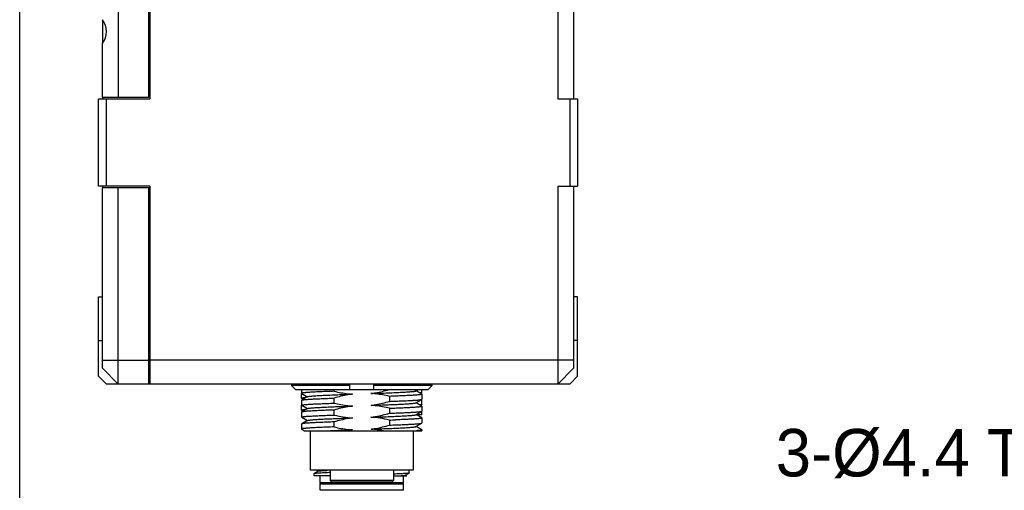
# Model space of a CAD drawing. Header units: millimetres. Extents: x 0 to 339, y 0 to 220.
# Tile 2 of 22: x 0 to 62, y 73 to 103. Entities that reach past the tile are written whole.
import ezdxf

# ---------------------------------------------------------------- set-up
doc = ezdxf.new("R2010")
doc.units = ezdxf.units.MM
doc.header["$LTSCALE"] = 23.1
doc.header["$PDMODE"] = 3
doc.header["$PDSIZE"] = 8
doc.layers.get('0').update_dxf_attribs({"linetype": 'CONTINUOUS'})
doc.layers.get('Defpoints').update_dxf_attribs({"linetype": 'CONTINUOUS'})
for name, color, linetype in [('00_COMPONENTS', 7, 'CONTINUOUS'), ('03_ALL_AXES', 7, 'CONTINUOUS'), ('09_ALL_ROUNDS', 7, 'CONTINUOUS'), ('10_ALL_CHAMFER', 7, 'CONTINUOUS'), ('51__DRAFT_DIMS', 7, 'CONTINUOUS')]:
    doc.layers.add(name, color=color, linetype=linetype)
doc.styles.get("Standard").update_dxf_attribs({"font": '兰亭黑 GBK.TTF'})
doc.dimstyles.new('DIMSTYLE_4', dxfattribs={"dimtxt": 3, "dimasz": 3, "dimexe": 2.5, "dimexo": 0.5, "dimtad": 1, "dimlfac": 2, "dimdsep": 46, "dimtxsty": 'STANDARD', "dimblk": '_FILLED', "dimblk1": '_FILLED', "dimblk2": '_FILLED', "dimcen": 0.09, "dimclrd": 8, "dimclre": 8, "dimclrt": 256, "dimazin": 2, "dimtp": 0.1, "dimtm": 0.1, "dimtfac": 1, "dimtofl": 0, "dimtmove": 0, "dimatfit": 1, "dimldrblk": '_FILLED', "dimfxl": 1, "dimtolj": 1, "dimarcsym": 0})
doc.dimstyles.get("Standard").update_dxf_attribs({"dimtxt": 3, "dimasz": 3, "dimexe": 2.5, "dimexo": 0.5, "dimtad": 1, "dimdsep": 46, "dimtxsty": 'STANDARD', "dimblk": '_FILLED', "dimblk1": '_FILLED', "dimblk2": '_FILLED', "dimcen": 0.09, "dimclrt": 3, "dimazin": 2, "dimtol": 1, "dimtp": 0.01, "dimtm": 0.01, "dimtfac": 1, "dimtofl": 0, "dimtmove": 0, "dimatfit": 3, "dimldrblk": '_FILLED', "dimfxl": 1, "dimtolj": 1, "dimarcsym": 0})

# ---------------------------------------------------------------- blocks, each defined once
blk = doc.blocks.new('_FILLED')
at = {"color": 0, "linetype": 'ByBlock'}
blk.add_solid([(0, 0), (-1, 0.167), (-1, -0.167)], dxfattribs=at)
blk = doc.blocks.new('*D7')
at = {"layer": '51__DRAFT_DIMS', "color": 8}
for p, q in [((103.268, 82.77), (103.448, 82.77)), ((103.358, 82.68), (103.358, 82.86))]:
    blk.add_line(p, q, dxfattribs=at)
at = {"layer": '51__DRAFT_DIMS', "color": 8, "lineweight": -2}
for p in [(99.881, 80.597), (41.99, 72.557)]:
    blk.add_line(p, (87.018, 72.557), dxfattribs=at)
at = {"layer": 'Defpoints', "color": 0}
for p in [(104.29, 83.353), (102.425, 82.187)]:
    blk.add_point(p, dxfattribs=at)
at = {"layer": '51__DRAFT_DIMS', "color": 8, "linetype": 'ByBlock', "lineweight": -2, "xscale": 3, "yscale": 3, "zscale": 3, "rotation": 32.00759851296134}
blk.add_blockref('_FILLED', (102.425, 82.187), dxfattribs=at)
at = {"layer": '51__DRAFT_DIMS', "insert": (86.393, 77.182), "char_height": 3, "attachment_point": 3, "line_spacing_factor": 0.9}
blk.add_mtext('\\A1;3-%%c{\\A1;4.4 \\fRoboto|b0|i0|c0|p2;Through Hole}', dxfattribs=at)
blk = doc.blocks.new('*D39')
at = {"color": 0}
for p, q in [((103.268, 82.77), (103.448, 82.77)), ((103.358, 82.68), (103.358, 82.86))]:
    blk.add_line(p, q, dxfattribs=at)
at = {"color": 0, "lineweight": -2}
for p in [(102.955, 77.786), (41.636, 67.338)]:
    blk.add_line(p, (102.11, 67.338), dxfattribs=at)
at = {"layer": 'Defpoints', "color": 0}
for p in [(103.358, 82.77), (103.197, 80.776)]:
    blk.add_point(p, dxfattribs=at)
at = {"color": 0, "linetype": 'ByBlock', "lineweight": -2, "xscale": 3, "yscale": 3, "zscale": 3, "rotation": 85.37842038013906}
blk.add_blockref('_FILLED', (103.197, 80.776), dxfattribs=at)
at = {"color": 0, "insert": (71.561, 69.969), "char_height": 3, "attachment_point": 5}
blk.add_mtext('\\A1;3-{\\fArial|b0|i0|c134|p34;%%c\\F兰亭黑 GBK.TTF|c134;8\\A1;\\Fgdt|c134;x\\F兰亭黑 GBK.TTF|c134;12.5 \\fRoboto|b0|i0|c0|p2;Mirror-Symmetry}', dxfattribs=at)

msp = doc.modelspace()

# ---------------------------------------------------------------- linework, layer by layer
msp.add_lwpolyline([(0, 219.8907), (339.0596, 219.8907), (339.0596, 0), (0, 0)], close=True)
at = {"layer": '00_COMPONENTS'}
for p, q in [((17.1596, 80.0198), (17.1596, 79.9198)), ((20.8467, 79.9198), (17.1596, 79.9198)), ((17.1596, 79.9198), (17.4134, 79.6698)), ((17.4134, 79.6698), (25.78, 79.6698)), ((17.7967, 79.6698), (17.7967, 79.4303)), ((19.8504, 79.5608), (19.8504, 79.6698)), ((20.8467, 79.6698), (20.8467, 80.0198)), ((22.3467, 80.0198), (22.3467, 79.6698)), ((26.0337, 79.9198), (22.3467, 79.9198)), ((25.0156, 79.5811), (25.169, 79.6698)), ((25.391, 79.3782), (25.0278, 79.5882)), ((25.3967, 79.487), (25.3967, 79.6699)), ((25.78, 79.6698), (26.0337, 79.9198)), ((26.0337, 79.9198), (26.0337, 80.0198)), ((17.7967, 79.1106), (17.7967, 79.4276)), ((17.7967, 78.9966), (17.7967, 78.6797)), ((18.1784, 79.2206), (17.8023, 79.0031)), ((17.8025, 79.4236), (18.1578, 79.2181)), ((17.8168, 79.1047), (17.8974, 79.0581)), ((18.1578, 79.2181), (18.1659, 79.2134)), ((19.8504, 78.8102), (19.8504, 79.1272)), ((23.3429, 79.2411), (23.3429, 78.9242)), ((25.015, 78.8308), (25.3911, 79.0482)), ((25.3032, 79.429), (25.39, 79.4792)), ((25.3967, 79.4866), (25.3967, 79.487)), ((25.3967, 79.3716), (25.3967, 79.0547)), ((25.3967, 78.7372), (25.3967, 79.0482)), ((17.7967, 78.3606), (17.7967, 78.6776)), ((17.8023, 78.6732), (18.1655, 78.4632)), ((18.178, 78.4704), (17.8024, 78.2532)), ((17.8166, 78.3549), (17.8974, 78.3081)), ((19.8504, 78.0602), (19.8504, 78.377)), ((20.1449, 78.5984), (20.1488, 78.5986)), ((20.8347, 78.6238), (20.8479, 78.6243)), ((20.8479, 78.6243), (21.0136, 78.6303)), ((23.3429, 78.4906), (23.3429, 78.1742)), ((25.0345, 78.834), (25.0276, 78.838)), ((25.3908, 78.6279), (25.0345, 78.834)), ((25.3026, 78.6789), (25.3899, 78.7294)), ((25.3967, 78.7369), (25.3967, 78.737)), ((25.3967, 78.6211), (25.3967, 78.3047)), ((17.7967, 78.2465), (17.7967, 77.9297)), ((17.8023, 77.9232), (18.1659, 77.7129)), ((18.1784, 77.7201), (17.8023, 77.5026)), ((23.3429, 77.741), (23.3429, 77.4242)), ((25.0154, 78.081), (25.391, 78.2982)), ((25.3914, 77.8777), (25.0277, 78.088)), ((25.3967, 78.0698), (25.0591, 78.0698)), ((25.3967, 78.0698), (25.3967, 78.2982)), ((25.3967, 77.8715), (25.3967, 77.5547)), ((17.7967, 77.4961), (17.7967, 77.1797)), ((17.8023, 77.1732), (17.981, 77.0698)), ((19.8504, 77.3102), (19.8504, 77.6266)), ((25.015, 77.3307), (25.3911, 77.5482)), ((25.0347, 77.334), (25.0277, 77.3381)), ((25.3908, 77.1281), (25.0347, 77.334)), ((25.3967, 77.1213), (25.3967, 77.0698)), ((17.9811, 77.0698), (25.3967, 77.0698)), ((18.3467, 77.0698), (18.3467, 74.5698)), ((24.8467, 77.0698), (24.8467, 74.5698)), ((24.8467, 74.5698), (18.3467, 74.5698)), ((18.5967, 74.2198), (18.5967, 74.3725)), ((19.5967, 74.2198), (18.5967, 74.2198)), ((18.6069, 74.379), (18.6133, 74.3807)), ((18.8531, 74.5213), (18.61, 74.3808)), ((18.7555, 74.5698), (18.8463, 74.5174)), ((18.9717, 73.7698), (18.9717, 74.2198)), ((19.5967, 74.5698), (19.5967, 73.9198)), ((23.5967, 74.5698), (23.5967, 73.9198)), ((23.5967, 74.2198), (24.4415, 74.2198)), ((24.2217, 73.7698), (24.2217, 74.2198)), ((24.3543, 74.2634), (24.5925, 74.401)), ((24.3889, 74.2514), (24.3612, 74.2674)), ((24.4415, 74.221), (24.3889, 74.2514)), ((24.5967, 74.4059), (24.5967, 74.5698)), ((24.2217, 73.7698), (18.9717, 73.7698)), ((19.0217, 73.7198), (18.9717, 73.7698)), ((18.9717, 73.7198), (24.2216, 73.7198)), ((18.9717, 73.3198), (18.9717, 73.7198)), ((23.5967, 73.9198), (19.5967, 73.9198)), ((19.6967, 73.8198), (19.5967, 73.9198)), ((23.4966, 73.8198), (19.6967, 73.8198)), ((23.4967, 73.8198), (23.5967, 73.9198)), ((24.1717, 73.7198), (24.2217, 73.7698)), ((24.2217, 73.3198), (24.2217, 73.7198)), ((24.2216, 73.3198), (18.9717, 73.3198))]:
    msp.add_line(p, q, dxfattribs=at)
for centre, radius, start, end in [((19.5925, 186.6005), 108.9241, 271.973174, 272.175688), ((21.9178, 70.3513), 6.8386, 97.583282, 100.75158), ((18.7137, 73.9511), 0.4412, 102.579849, 103.164725)]:
    msp.add_arc(centre, radius, start, end, dxfattribs=at)
for points, knots in [([(22.178, 79.4213), (22.2753, 79.4342), (22.6631, 79.4946), (23.0455, 79.5873), (23.328, 79.6698)], [0, 0, 0, 0, 0.2500794, 1, 1, 1, 1]), ([(22.1797, 79.4214), (22.3646, 79.4279), (22.7238, 79.4405), (23.2417, 79.4601), (23.7135, 79.4801), (24.0718, 79.4969), (24.3257, 79.5106), (24.4883, 79.5204), (24.6304, 79.5304), (24.7512, 79.5403), (24.8499, 79.5501), (24.926, 79.5598), (24.975, 79.568), (25.0023, 79.5753), (25.012, 79.579), (25.0156, 79.5811)], [0, 0, 0, 0, 0.1952814, 0.3793312, 0.5469593, 0.693661, 0.7578535, 0.8152851, 0.8655063, 0.9082108, 0.9431843, 0.9702261, 0.9891591, 0.9955745, 1, 1, 1, 1]), ([(19.8504, 79.5608), (19.7026, 79.5555), (19.4205, 79.5448), (19.0203, 79.5285), (18.6681, 79.5131), (18.4078, 79.4994), (18.2284, 79.4878), (18.117, 79.4795), (18.0218, 79.4712), (17.9434, 79.4632), (17.8818, 79.4555), (17.8377, 79.4481), (17.8115, 79.4414), (17.7995, 79.4356), (17.7967, 79.4318), (17.7967, 79.4303)], [0, 0, 0, 0, 0.215189, 0.4105921, 0.5825723, 0.7279449, 0.7897964, 0.8440349, 0.8904121, 0.9287164, 0.9587857, 0.9805273, 0.9939767, 0.9977497, 1, 1, 1, 1]), ([(17.7967, 79.4303), (17.7967, 79.4297), (17.7975, 79.4267), (17.8004, 79.4249), (17.8025, 79.4236)], [0, 0, 0, 0, 0.1867099, 1, 1, 1, 1]), ([(17.7995, 79.4232), (17.799, 79.4235), (17.7977, 79.4247), (17.7967, 79.4265), (17.7967, 79.4277)], [0, 0, 0, 0, 0.3074696, 1, 1, 1, 1]), ([(18.0654, 79.1558), (18.0264, 79.1524), (17.9594, 79.1462), (17.8823, 79.1365), (17.8376, 79.1285), (17.8159, 79.1228), (17.803, 79.1184), (17.7967, 79.113), (17.7967, 79.1106)], [0, 0, 0, 0, 0.4261708, 0.7346289, 0.8441167, 0.9237772, 0.9743671, 1, 1, 1, 1]), ([(17.7967, 79.1106), (17.7967, 79.109), (17.7997, 79.1051), (17.8125, 79.0991), (17.8249, 79.096), (17.8346, 79.0938)], [0, 0, 0, 0, 0.1130685, 0.3065834, 1, 1, 1, 1]), ([(17.7967, 78.9966), (17.7967, 78.9972), (17.7974, 79.0001), (17.8003, 79.0019), (17.8023, 79.0031)], [0, 0, 0, 0, 0.1877593, 1, 1, 1, 1]), ([(17.8023, 79.0031), (17.8089, 79.007), (17.8288, 79.0126), (17.8661, 79.02), (17.9193, 79.0273), (17.9878, 79.0349), (18.0715, 79.0425), (18.2124, 79.0535), (18.4234, 79.0666), (18.7158, 79.0818), (19.0567, 79.097), (19.4403, 79.1123), (19.7097, 79.1222), (19.8504, 79.1272)], [0, 0, 0, 0, 0.0111075, 0.0296758, 0.0557933, 0.0894056, 0.1303945, 0.1785981, 0.2958355, 0.4391877, 0.6062584, 0.7942471, 1, 1, 1, 1]), ([(17.8168, 79.1047), (17.8147, 79.1059), (17.8104, 79.1083), (17.8115, 79.1133), (17.8127, 79.1145)], [0, 0, 0, 0, 0.5887166, 1, 1, 1, 1]), ([(17.8127, 79.1145), (17.8152, 79.1174), (17.825, 79.1218), (17.8347, 79.1247), (17.8411, 79.1263)], [0, 0, 0, 0, 0.366319, 1, 1, 1, 1]), ([(17.8384, 79.0969), (17.8361, 79.0975), (17.8287, 79.0996), (17.8214, 79.102), (17.8168, 79.1047)], [0, 0, 0, 0, 0.3125564, 1, 1, 1, 1]), ([(18.1786, 79.2206), (18.1822, 79.2227), (18.1918, 79.2264), (18.219, 79.2338), (18.2681, 79.242), (18.3444, 79.2515), (18.4435, 79.2613), (18.5647, 79.2713), (18.707, 79.2812), (18.8694, 79.2911), (19.123, 79.3048), (19.4812, 79.3213), (19.9527, 79.3412), (20.4702, 79.361), (20.8289, 79.3738), (21.0136, 79.3803)], [0, 0, 0, 0, 0.0044217, 0.010821, 0.0297432, 0.056847, 0.091988, 0.1348886, 0.1852108, 0.242596, 0.3066757, 0.4533281, 0.621048, 0.8049405, 1, 1, 1, 1]), ([(19.8504, 79.5608), (20.137, 79.4928), (20.5245, 79.4216), (20.9157, 79.3866), (21.0137, 79.3803)], [0, 0, 0, 0, 0.7499033, 1, 1, 1, 1]), ([(21.0137, 79.3803), (20.9153, 79.3672), (20.5229, 79.3058), (20.1362, 79.2109), (19.8504, 79.1272)], [0, 0, 0, 0, 0.2500787, 1, 1, 1, 1]), ([(23.3429, 79.2411), (23.056, 79.3093), (22.6679, 79.3802), (22.2761, 79.415), (22.178, 79.4213)], [0, 0, 0, 0, 0.749901, 1, 1, 1, 1]), ([(25.3967, 79.3716), (25.3967, 79.3701), (25.3939, 79.3663), (25.3819, 79.3604), (25.3557, 79.3535), (25.3116, 79.3459), (25.25, 79.3381), (25.1715, 79.3301), (25.0764, 79.3221), (24.965, 79.314), (24.7856, 79.3026), (24.5252, 79.2887), (24.1731, 79.2727), (23.7729, 79.2566), (23.4908, 79.2463), (23.3429, 79.2411)], [0, 0, 0, 0, 0.0022516, 0.006033, 0.0195061, 0.0412629, 0.0713413, 0.1096409, 0.1560095, 0.2102389, 0.2720842, 0.4174537, 0.5894271, 0.7848262, 1, 1, 1, 1]), ([(23.3429, 78.9242), (23.4838, 78.9292), (23.7532, 78.939), (24.137, 78.9543), (24.478, 78.9695), (24.7704, 78.9847), (24.9814, 78.9979), (25.1223, 79.0089), (25.206, 79.0165), (25.2744, 79.0241), (25.3275, 79.0314), (25.3648, 79.0388), (25.3846, 79.0444), (25.3911, 79.0482)], [0, 0, 0, 0, 0.2058219, 0.3938819, 0.5609871, 0.704359, 0.8215905, 0.8697822, 0.9107479, 0.9443334, 0.9704172, 0.9889439, 1, 1, 1, 1]), ([(25.39, 79.4792), (25.3848, 79.4761), (25.3702, 79.4712), (25.3433, 79.4648), (25.3063, 79.4584), (25.2784, 79.4544), (25.2628, 79.4524)], [0, 0, 0, 0, 0.1383083, 0.3503431, 0.6375831, 1, 1, 1, 1]), ([(25.3967, 79.4866), (25.3966, 79.486), (25.3956, 79.4826), (25.3924, 79.4805), (25.39, 79.4792)], [0, 0, 0, 0, 0.1897745, 1, 1, 1, 1]), ([(25.391, 79.3781), (25.3919, 79.3776), (25.3943, 79.3761), (25.3967, 79.3736), (25.3967, 79.3716)], [0, 0, 0, 0, 0.3368303, 1, 1, 1, 1]), ([(25.3911, 79.0482), (25.392, 79.0487), (25.3943, 79.0502), (25.3967, 79.0528), (25.3967, 79.0547)], [0, 0, 0, 0, 0.3362341, 1, 1, 1, 1]), ([(17.7967, 78.6797), (17.7967, 78.6813), (17.7995, 78.685), (17.8114, 78.6909), (17.8377, 78.6978), (17.8818, 78.7054), (17.9434, 78.7133), (18.0218, 78.7212), (18.117, 78.7293), (18.2284, 78.7373), (18.4078, 78.7487), (18.6681, 78.7626), (19.0203, 78.7786), (19.4205, 78.7946), (19.7026, 78.8049), (19.8504, 78.8102)], [0, 0, 0, 0, 0.0022498, 0.0060302, 0.0195025, 0.0412593, 0.0713383, 0.1096385, 0.1560079, 0.2102377, 0.2720832, 0.4174524, 0.5894256, 0.7848252, 1, 1, 1, 1]), ([(17.8023, 78.6732), (17.8015, 78.6737), (17.7991, 78.6752), (17.7967, 78.6778), (17.7967, 78.6797)], [0, 0, 0, 0, 0.3367155, 1, 1, 1, 1]), ([(17.8006, 78.6723), (17.8, 78.6727), (17.7982, 78.674), (17.7967, 78.6762), (17.7967, 78.6777)], [0, 0, 0, 0, 0.3213207, 1, 1, 1, 1]), ([(18.0653, 78.4058), (18.0264, 78.4024), (17.9593, 78.3962), (17.8823, 78.3865), (17.8375, 78.3785), (17.8159, 78.3728), (17.803, 78.3684), (17.7967, 78.363), (17.7967, 78.3606)], [0, 0, 0, 0, 0.4261643, 0.7346174, 0.8441044, 0.9237661, 0.97436, 1, 1, 1, 1]), ([(17.7967, 78.3606), (17.7967, 78.359), (17.7998, 78.3551), (17.8125, 78.3491), (17.825, 78.3459), (17.8347, 78.3438)], [0, 0, 0, 0, 0.112973, 0.306463, 1, 1, 1, 1]), ([(19.8504, 78.377), (19.7097, 78.3719), (19.4404, 78.362), (19.0569, 78.3469), (18.7161, 78.3318), (18.4237, 78.3166), (18.2127, 78.3033), (18.0718, 78.2924), (17.9881, 78.2848), (17.9195, 78.2772), (17.8663, 78.2699), (17.8289, 78.2625), (17.809, 78.2569), (17.8024, 78.2531)], [0, 0, 0, 0, 0.2056983, 0.3936599, 0.5606993, 0.7040437, 0.8212885, 0.8695026, 0.9105019, 0.9441323, 0.9702729, 0.9888673, 1, 1, 1, 1]), ([(17.8166, 78.3549), (17.8146, 78.356), (17.8109, 78.358), (17.8109, 78.3625), (17.8117, 78.3638)], [0, 0, 0, 0, 0.6021201, 1, 1, 1, 1]), ([(17.8117, 78.3638), (17.8136, 78.3667), (17.823, 78.3712), (17.832, 78.374), (17.838, 78.3756)], [0, 0, 0, 0, 0.3545884, 1, 1, 1, 1]), ([(18.178, 78.4704), (18.1847, 78.4743), (18.2044, 78.48), (18.2414, 78.4876), (18.2936, 78.4951), (18.3603, 78.5029), (18.4416, 78.5108), (18.5776, 78.5222), (18.7809, 78.536), (19.0619, 78.5515), (19.3885, 78.5671), (19.7546, 78.5829), (20.0111, 78.5932), (20.1449, 78.5984)], [0, 0, 0, 0, 0.0116718, 0.030852, 0.0575602, 0.0916862, 0.1330929, 0.1816305, 0.2993131, 0.4428476, 0.6096009, 0.7963996, 1, 1, 1, 1]), ([(19.8504, 78.8102), (20.1373, 78.7421), (20.5254, 78.671), (20.9172, 78.6363), (21.0154, 78.6301)], [0, 0, 0, 0, 0.7499011, 1, 1, 1, 1]), ([(21.0154, 78.6301), (20.9168, 78.617), (20.5238, 78.5559), (20.1365, 78.4611), (19.8504, 78.377)], [0, 0, 0, 0, 0.2500817, 1, 1, 1, 1]), ([(20.1488, 78.5986), (20.2043, 78.6007), (20.433, 78.6095), (20.6616, 78.6175), (20.8347, 78.6238)], [0, 0, 0, 0, 0.2428047, 1, 1, 1, 1]), ([(22.1796, 78.6711), (22.2781, 78.6842), (22.6705, 78.7455), (23.0572, 78.8404), (23.3429, 78.9242)], [0, 0, 0, 0, 0.2500795, 1, 1, 1, 1]), ([(23.3429, 78.4906), (23.0564, 78.5586), (22.6689, 78.6299), (22.2776, 78.6648), (22.1796, 78.6711)], [0, 0, 0, 0, 0.749903, 1, 1, 1, 1]), ([(22.1798, 78.6711), (22.3645, 78.6776), (22.7235, 78.6902), (23.2411, 78.7099), (23.7128, 78.7298), (24.0709, 78.7466), (24.3245, 78.7603), (24.487, 78.7701), (24.6294, 78.7801), (24.7505, 78.79), (24.8495, 78.7998), (24.9256, 78.8093), (24.9746, 78.8176), (25.0018, 78.8249), (25.0114, 78.8287), (25.015, 78.8308)], [0, 0, 0, 0, 0.1951397, 0.3791151, 0.5468464, 0.6934341, 0.7575423, 0.8149569, 0.8652803, 0.9081646, 0.9432667, 0.9702978, 0.9891666, 0.9955672, 1, 1, 1, 1]), ([(23.3429, 78.4906), (23.4908, 78.4959), (23.7729, 78.5065), (24.1731, 78.5227), (24.4777, 78.5362), (24.6956, 78.5472), (24.8379, 78.5554), (24.965, 78.5637), (25.0764, 78.5721), (25.1715, 78.5804), (25.25, 78.5883), (25.3115, 78.596), (25.3557, 78.6033), (25.3819, 78.61), (25.3939, 78.6158), (25.3967, 78.6196), (25.3967, 78.6211)], [0, 0, 0, 0, 0.2151846, 0.410594, 0.5825703, 0.6587637, 0.7279454, 0.7897989, 0.8440395, 0.8904174, 0.9287169, 0.9587846, 0.9805189, 0.9939646, 0.9977389, 1, 1, 1, 1]), ([(25.3899, 78.7294), (25.3847, 78.7264), (25.3701, 78.7213), (25.3431, 78.7147), (25.3062, 78.7081), (25.2782, 78.7042), (25.2626, 78.7021)], [0, 0, 0, 0, 0.1387146, 0.3509715, 0.6380928, 1, 1, 1, 1]), ([(25.3967, 78.7369), (25.3966, 78.7362), (25.3955, 78.7328), (25.3923, 78.7308), (25.3899, 78.7294)], [0, 0, 0, 0, 0.1875291, 1, 1, 1, 1]), ([(25.3967, 78.6211), (25.3967, 78.6217), (25.3959, 78.6248), (25.393, 78.6267), (25.3908, 78.6279)], [0, 0, 0, 0, 0.1869916, 1, 1, 1, 1]), ([(17.8024, 78.2531), (17.8015, 78.2526), (17.7991, 78.2511), (17.7967, 78.2485), (17.7967, 78.2465)], [0, 0, 0, 0, 0.3373546, 1, 1, 1, 1]), ([(17.7967, 77.9297), (17.7967, 77.9312), (17.7995, 77.935), (17.8114, 77.9409), (17.8377, 77.9478), (17.8818, 77.9554), (17.9434, 77.9633), (18.0218, 77.9712), (18.117, 77.9793), (18.2284, 77.9873), (18.4078, 77.9987), (18.6681, 78.0126), (19.0203, 78.0286), (19.4205, 78.0447), (19.7026, 78.055), (19.8504, 78.0602)], [0, 0, 0, 0, 0.0022494, 0.0060306, 0.0195053, 0.0412638, 0.0713435, 0.1096437, 0.1560126, 0.2102418, 0.2720867, 0.4174549, 0.5894274, 0.7848264, 1, 1, 1, 1]), ([(17.8023, 77.9232), (17.8014, 77.9237), (17.799, 77.9252), (17.7967, 77.9278), (17.7967, 77.9297)], [0, 0, 0, 0, 0.3362146, 1, 1, 1, 1]), ([(18.1784, 77.7201), (18.1821, 77.7223), (18.1917, 77.726), (18.219, 77.7335), (18.268, 77.742), (18.3442, 77.7517), (18.4433, 77.7613), (18.5645, 77.771), (18.7068, 77.7807), (18.8694, 77.7906), (19.1229, 77.8046), (19.481, 77.8217), (19.9526, 77.8409), (20.4701, 77.8606), (20.8289, 77.8737), (21.0136, 77.8803)], [0, 0, 0, 0, 0.0044608, 0.0108923, 0.0298125, 0.0568664, 0.0919796, 0.134882, 0.185213, 0.242623, 0.3067323, 0.4533054, 0.6209962, 0.8049212, 1, 1, 1, 1]), ([(19.8504, 78.0602), (20.0415, 78.0149), (20.4269, 77.9371), (20.8178, 77.8928), (21.0138, 77.8803)], [0, 0, 0, 0, 0.5000209, 1, 1, 1, 1]), ([(21.0138, 77.8803), (20.9153, 77.8672), (20.5229, 77.8055), (20.1362, 77.7104), (19.8504, 77.6266)], [0, 0, 0, 0, 0.2500776, 1, 1, 1, 1]), ([(22.178, 77.9208), (22.2766, 77.9339), (22.6695, 77.9954), (23.0568, 78.0903), (23.3429, 78.1742)], [0, 0, 0, 0, 0.2500793, 1, 1, 1, 1]), ([(23.3429, 77.741), (23.1516, 77.7866), (22.7657, 77.8643), (22.3742, 77.9083), (22.178, 77.9208)], [0, 0, 0, 0, 0.5000175, 1, 1, 1, 1]), ([(22.1797, 77.9209), (22.3645, 77.9274), (22.7234, 77.9405), (23.2409, 77.9601), (23.7125, 77.9794), (24.0706, 77.9965), (24.3244, 78.0105), (24.4869, 78.0204), (24.6291, 78.0301), (24.75, 78.0398), (24.849, 78.0495), (24.9254, 78.0592), (24.9746, 78.0677), (25.002, 78.0751), (25.0118, 78.0788), (25.0154, 78.081)], [0, 0, 0, 0, 0.1951274, 0.3790221, 0.5465737, 0.6932595, 0.7574362, 0.8148206, 0.865049, 0.907831, 0.9428925, 0.9700246, 0.9890738, 0.9955404, 1, 1, 1, 1]), ([(23.3429, 78.1742), (23.4837, 78.1792), (23.7531, 78.189), (24.1368, 78.2043), (24.4777, 78.2195), (24.7701, 78.2347), (24.9811, 78.2479), (25.1219, 78.2588), (25.2057, 78.2664), (25.2742, 78.274), (25.3273, 78.2814), (25.3646, 78.2888), (25.3845, 78.2944), (25.391, 78.2982)], [0, 0, 0, 0, 0.2057651, 0.3937806, 0.5608563, 0.7042156, 0.8214521, 0.8696532, 0.9106334, 0.9442387, 0.9703484, 0.9889069, 1, 1, 1, 1]), ([(25.3967, 77.8715), (25.3967, 77.8681), (25.3851, 77.8612), (25.3648, 77.8558), (25.3286, 77.8484), (25.2799, 77.8416), (25.217, 77.8344), (25.1409, 77.8273), (25.0516, 77.8201), (24.9073, 77.8099), (24.6967, 77.7975), (24.4104, 77.7833), (24.0822, 77.7688), (23.85, 77.7596), (23.7277, 77.7549)], [0, 0, 0, 0, 0.0060436, 0.0193823, 0.0407924, 0.0703562, 0.1080217, 0.1536692, 0.2071525, 0.2682721, 0.4125211, 0.5843116, 0.7810908, 1, 1, 1, 1]), ([(25.391, 78.2982), (25.3919, 78.2987), (25.3943, 78.3002), (25.3967, 78.3028), (25.3967, 78.3047)], [0, 0, 0, 0, 0.3366081, 1, 1, 1, 1]), ([(25.3914, 77.8778), (25.3922, 77.8774), (25.3945, 77.8759), (25.3967, 77.8734), (25.3967, 77.8715)], [0, 0, 0, 0, 0.3341356, 1, 1, 1, 1]), ([(17.8023, 77.5026), (17.8015, 77.5021), (17.7991, 77.5006), (17.7967, 77.4981), (17.7967, 77.4961)], [0, 0, 0, 0, 0.3367251, 1, 1, 1, 1]), ([(19.8504, 77.3102), (19.7026, 77.305), (19.4205, 77.2947), (19.0203, 77.2785), (18.6681, 77.2627), (18.4078, 77.2487), (18.2284, 77.2373), (18.117, 77.2293), (18.0218, 77.2213), (17.9433, 77.2133), (17.8818, 77.2054), (17.8377, 77.1978), (17.8114, 77.1909), (17.7995, 77.185), (17.7967, 77.1812), (17.7967, 77.1797)], [0, 0, 0, 0, 0.2151768, 0.4105695, 0.5825454, 0.7279139, 0.7897585, 0.8439865, 0.8903534, 0.9286554, 0.958733, 0.9804898, 0.9939592, 0.9977431, 1, 1, 1, 1]), ([(17.7967, 77.1797), (17.7967, 77.1791), (17.7974, 77.1762), (17.8002, 77.1744), (17.8023, 77.1732)], [0, 0, 0, 0, 0.1882231, 1, 1, 1, 1]), ([(19.8504, 77.6266), (19.7097, 77.6217), (19.4403, 77.6119), (19.0566, 77.5965), (18.7157, 77.5813), (18.4233, 77.5661), (18.2123, 77.5529), (18.0714, 77.542), (17.9877, 77.5344), (17.9192, 77.5268), (17.866, 77.5194), (17.8288, 77.512), (17.8089, 77.5064), (17.8023, 77.5026)], [0, 0, 0, 0, 0.2057615, 0.3937747, 0.5608487, 0.7042068, 0.8214436, 0.8696457, 0.9106272, 0.9442341, 0.9703455, 0.9889057, 1, 1, 1, 1]), ([(19.4511, 77.0697), (19.5691, 77.075), (20.0898, 77.0972), (20.6107, 77.116), (21.0136, 77.1303)], [0, 0, 0, 0, 0.2264943, 1, 1, 1, 1]), ([(19.8504, 77.3102), (20.1373, 77.242), (20.5255, 77.1711), (20.9172, 77.1363), (21.0154, 77.13)], [0, 0, 0, 0, 0.7499009, 1, 1, 1, 1]), ([(22.1792, 77.171), (22.2777, 77.1841), (22.6702, 77.2455), (23.0571, 77.3404), (23.3429, 77.4242)], [0, 0, 0, 0, 0.2500789, 1, 1, 1, 1]), ([(22.1798, 77.171), (22.3645, 77.1775), (22.7234, 77.1902), (23.2409, 77.21), (23.7124, 77.2299), (24.0705, 77.2464), (24.3241, 77.2602), (24.4867, 77.2702), (24.6291, 77.2801), (24.7502, 77.29), (24.8492, 77.2997), (24.9253, 77.3092), (24.9744, 77.3175), (25.0016, 77.3249), (25.0113, 77.3286), (25.015, 77.3307)], [0, 0, 0, 0, 0.1950931, 0.3790716, 0.5467288, 0.6932825, 0.7574065, 0.8148623, 0.8652287, 0.908096, 0.9431373, 0.9701709, 0.9890983, 0.9955322, 1, 1, 1, 1]), ([(23.3429, 77.4242), (23.4837, 77.4291), (23.7531, 77.439), (24.1368, 77.4543), (24.4777, 77.4695), (24.7701, 77.4847), (24.9811, 77.4979), (25.122, 77.5088), (25.2057, 77.5164), (25.2742, 77.524), (25.3273, 77.5314), (25.3646, 77.5388), (25.3845, 77.5444), (25.3911, 77.5482)], [0, 0, 0, 0, 0.2057673, 0.3937845, 0.5608609, 0.7042198, 0.8214556, 0.8696564, 0.9106362, 0.9442412, 0.9703505, 0.9889082, 1, 1, 1, 1]), ([(25.3967, 77.1217), (25.3967, 77.1189), (25.3879, 77.1127), (25.3714, 77.1079), (25.3429, 77.1013), (25.3043, 77.0953), (25.2545, 77.0888), (25.167, 77.0796), (25.0959, 77.0737), (25.045, 77.0698)], [0, 0, 0, 0, 0.0237297, 0.0737138, 0.1533865, 0.2632299, 0.4031817, 0.5730104, 1, 1, 1, 1]), ([(25.3908, 77.1283), (25.3917, 77.1278), (25.3941, 77.1263), (25.3967, 77.1237), (25.3967, 77.1217)], [0, 0, 0, 0, 0.3398654, 1, 1, 1, 1]), ([(25.3911, 77.5482), (25.3919, 77.5487), (25.3943, 77.5502), (25.3967, 77.5528), (25.3967, 77.5547)], [0, 0, 0, 0, 0.3366933, 1, 1, 1, 1]), ([(18.5967, 74.3725), (18.5967, 74.3738), (18.6005, 74.377), (18.6042, 74.3782), (18.6069, 74.379)], [0, 0, 0, 0, 0.3339055, 1, 1, 1, 1]), ([(18.6177, 74.3817), (18.6193, 74.3821), (18.6269, 74.3839), (18.6346, 74.3854), (18.6406, 74.3865)], [0, 0, 0, 0, 0.2173094, 1, 1, 1, 1]), ([(18.6406, 74.3865), (18.6582, 74.3896), (18.7004, 74.3952), (18.811, 74.4064), (18.9971, 74.4193), (19.2734, 74.4341), (19.4812, 74.4431), (19.596, 74.4477)], [0, 0, 0, 0, 0.0560205, 0.1331062, 0.3483659, 0.6400199, 1, 1, 1, 1]), ([(18.854, 74.5208), (18.8595, 74.5242), (18.8776, 74.5286), (18.9121, 74.5348), (18.9632, 74.5405), (19.03, 74.5463), (19.1122, 74.552), (19.2508, 74.5604), (19.3619, 74.5661), (19.4406, 74.5698)], [0, 0, 0, 0, 0.0329072, 0.0926414, 0.1797009, 0.2937872, 0.4339621, 0.5991663, 1, 1, 1, 1]), ([(24.5925, 74.401), (24.5889, 74.399), (24.5788, 74.3957), (24.56, 74.3913), (24.5341, 74.387), (24.4855, 74.3807), (24.4073, 74.3732), (24.2932, 74.3646), (24.153, 74.356), (23.988, 74.3476), (23.7999, 74.3392), (23.6669, 74.3339), (23.5968, 74.3312)], [0, 0, 0, 0, 0.0123227, 0.0315775, 0.0578722, 0.0912104, 0.1788034, 0.2936359, 0.4346354, 0.6004593, 0.7895214, 1, 1, 1, 1]), ([(23.8814, 74.2198), (23.9445, 74.2231), (24.0336, 74.2279), (24.1445, 74.2355), (24.2102, 74.2408), (24.2638, 74.2461), (24.3053, 74.2512), (24.3341, 74.2565), (24.3493, 74.2605), (24.3542, 74.2633)], [0, 0, 0, 0, 0.3988769, 0.562383, 0.701155, 0.8146724, 0.9024776, 0.9642232, 1, 1, 1, 1]), ([(24.5967, 74.4058), (24.5967, 74.4054), (24.5961, 74.4032), (24.594, 74.4019), (24.5925, 74.401)], [0, 0, 0, 0, 0.1881904, 1, 1, 1, 1])]:
    msp.add_open_spline(points, degree=3, knots=knots, dxfattribs=at)
msp.add_open_spline([(22.9718, 77.0697), (22.71, 77.1189), (22.445, 77.1538), (22.1792, 77.171)], degree=3, dxfattribs=at)
at = {"layer": '03_ALL_AXES'}
for p, q in [((8.1217, 148.2698), (8.1217, 98.1198)), ((5.2217, 103.0189), (5.2217, 101.5207)), ((5.2217, 98.1198), (5.2217, 98.0198)), ((5.2217, 92.5198), (5.2217, 92.4198)), ((8.1217, 92.4198), (8.1217, 80.0198)), ((4.9717, 85.5198), (5.2217, 85.5198)), ((4.9717, 82.7698), (4.9717, 85.5198)), ((35.2217, 85.5198), (34.9717, 85.5198)), ((35.2217, 82.7698), (35.2217, 85.5198)), ((4.9717, 82.7698), (5.2217, 82.7698)), ((35.2217, 82.7698), (34.9717, 82.7698)), ((8.2217, 81.5198), (8.1217, 81.5198)), ((8.2217, 80.4698), (8.1217, 80.4698))]:
    msp.add_line(p, q, dxfattribs=at)
at = {"layer": '09_ALL_ROUNDS'}
for p, q in [((8.2217, 148.2698), (8.2217, 98.0198)), ((8.2217, 99.1698), (8.1217, 99.1698)), ((8.2217, 98.1198), (8.1217, 98.1198)), ((8.1217, 92.4198), (8.2217, 92.4198)), ((8.2217, 92.5198), (8.2217, 80.0198)), ((8.1217, 91.3698), (8.2217, 91.3698))]:
    msp.add_line(p, q, dxfattribs=at)
at = {"layer": '10_ALL_CHAMFER'}
for p, q in [((6.2217, 148.2698), (6.2217, 98.1198)), ((33.9717, 148.2698), (33.9717, 98.0198)), ((34.9717, 147.2698), (34.9717, 98.0198)), ((5.2217, 98.1198), (5.2217, 101.5198)), ((4.9717, 98.0198), (8.2217, 98.0198)), ((4.9717, 92.5198), (4.9717, 98.0198)), ((5.2217, 98.1198), (8.1217, 98.1198)), ((5.4717, 92.5198), (5.4717, 98.0198)), ((33.9717, 98.0198), (35.2217, 98.0198)), ((34.7217, 98.0198), (34.7217, 92.5198)), ((35.2217, 98.0198), (35.2217, 92.5198)), ((8.2217, 92.5198), (4.9717, 92.5198)), ((5.2217, 92.4198), (8.1217, 92.4198)), ((5.2217, 81.0198), (5.2217, 92.4198)), ((6.2217, 80.0198), (6.2217, 92.4198)), ((33.9717, 92.5198), (35.2217, 92.5198)), ((33.9717, 92.5198), (33.9717, 80.0198)), ((34.9717, 92.5198), (34.9717, 81.0198)), ((4.9717, 80.5198), (4.9717, 82.7698)), ((35.2217, 80.5198), (35.2217, 82.7698)), ((5.2217, 81.5198), (8.1217, 81.5198)), ((34.9717, 81.5198), (8.2217, 81.5198)), ((5.2217, 81.0198), (6.2217, 80.0198)), ((34.9717, 81.0198), (33.9717, 80.0198)), ((4.9717, 80.5198), (5.4717, 80.0198)), ((34.7217, 80.0198), (35.2217, 80.5198)), ((34.7217, 80.0198), (5.4717, 80.0198))]:
    msp.add_line(p, q, dxfattribs=at)
msp.add_ellipse((4.2217, 102.2698), major_axis=(0, 1.25), ratio=1, start_param=-2.2142974, end_param=-0.9272952, dxfattribs=at)

# ---------------------------------------------------------------- dimensions: what is measured, and where the dimension line sits
dim = msp.add_radius_dim(center=(103.3577, 82.7698), mpoint=(103.1965, 80.7763), text='3-{\\fArial|b0|i0|c134|p34;%%c\\F兰亭黑 GBK.TTF|c134;8\\A1;\\Fgdt|c134;x\\F兰亭黑 GBK.TTF|c134;12.5 \\fRoboto|b0|i0|c0|p2;Mirror-Symmetry}', dimstyle='STANDARD', override={"dimtoh": 1, "dimlfac": 1, "dimtxsty": 'STANDARD', "dimclrt": 0, "dimtix": 0, "dimtofl": 0, "dimtmove": 0, "dimatfit": 3})
dim.commit()
dim.dimension.update_dxf_attribs({"geometry": '*D39', "text_midpoint": (71.5606, 67.3384), "dimtype": 164})
at = {"layer": '51__DRAFT_DIMS'}
dim = msp.add_diameter_dim_2p(p1=(104.2904, 83.3529), p2=(102.4249, 82.1868), text='3-%%c{\\A1;<> \\fRoboto|b0|i0|c0|p2;Through Hole}', dimstyle='DIMSTYLE_4', override={"dimtih": 1, "dimtoh": 1, "dimpost": '<>', "dimtxsty": 'STANDARD'}, dxfattribs=at)
dim.commit()
dim.dimension.update_dxf_attribs({"geometry": '*D7', "text_midpoint": (64.1914, 72.5569), "dimtype": 163})

doc.saveas('drawing.dxf')
